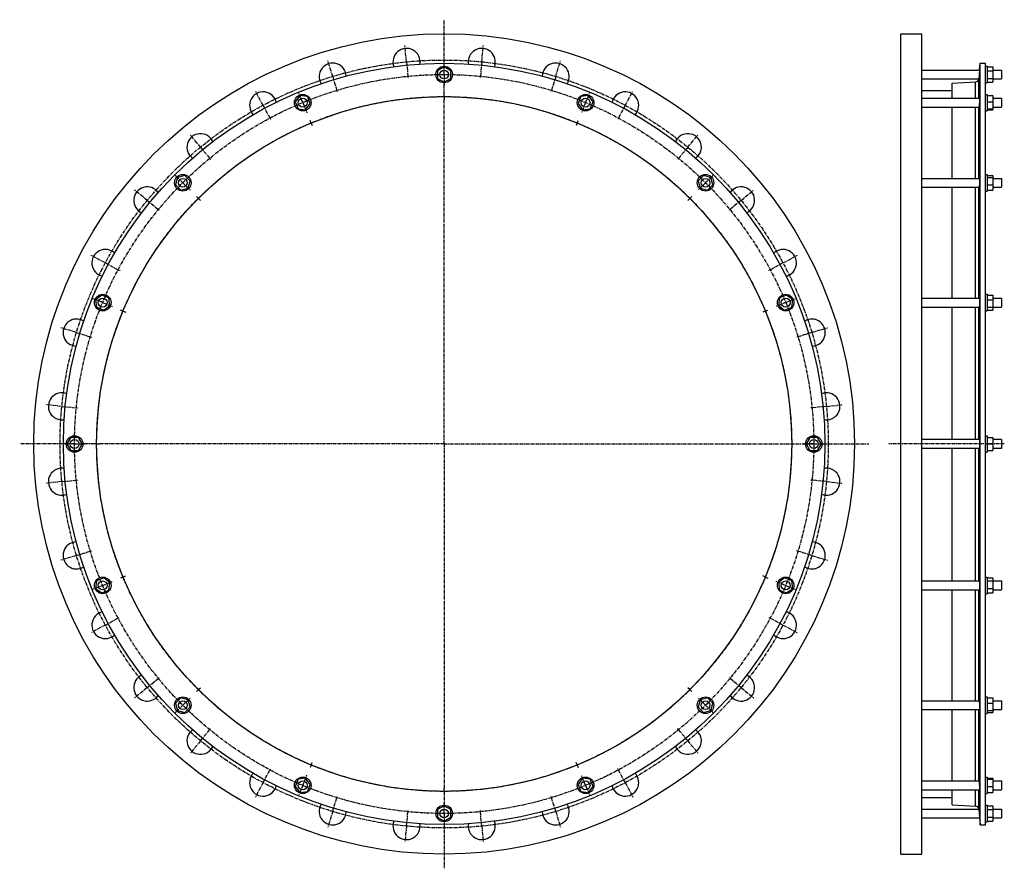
# Model space of a CAD drawing. Header units: millimetres. Extents: x -1559 to 223, y -650 to 886.
import ezdxf

# ---------------------------------------------------------------- set-up
doc = ezdxf.new("R2010")
doc.units = ezdxf.units.MM
doc.header["$LTSCALE"] = 16.335
doc.linetypes.add('CENTER', pattern=[0.6, 0.375, -0.075, 0.075, -0.075])
doc.layers.get('0').update_dxf_attribs({"linetype": 'CONTINUOUS'})
for name, color, linetype in [('AXES', 7, 'CONTINUOUS'), ('DEFAULT_1', 7, 'CENTER'), ('ROUNDS', 7, 'CONTINUOUS')]:
    doc.layers.add(name, color=color, linetype=linetype)

msp = doc.modelspace()

# ---------------------------------------------------------------- linework, layer by layer
at = {"color": 7, "linetype": 'Continuous'}
for p, q in [((35.8, -624.8), (35.8, 860.2)), ((35.8, 860.2), (73.8, 860.2)), ((73.8, -624.8), (73.8, 860.2)), ((179.3, -571.4), (179.3, 806.7)), ((179.3, 806.7), (188.8, 806.7)), ((188.8, -571.4), (188.8, 806.7)), ((-790.7, 800.3), (-802.7, 793.3)), ((-802.7, 793.3), (-802.7, 779.5)), ((-778.7, 793.3), (-790.7, 800.3)), ((-778.7, 779.5), (-778.7, 793.3)), ((188.8, 801.4), (191.8, 801.4)), ((191.8, 801.4), (191.8, 771.4)), ((191.8, 800.3), (201.8, 800.3)), ((191.8, 793.3), (201.8, 793.3)), ((201.8, 800.3), (201.8, 772.6)), ((-802.7, 779.5), (-790.7, 772.6)), ((-790.7, 772.6), (-778.7, 779.5)), ((128.3, 743.5), (128.3, 770.5)), ((188.8, 771.4), (191.8, 771.4)), ((191.8, 779.5), (201.8, 779.5)), ((191.8, 772.6), (201.8, 772.6)), ((-1051.9, 748.3), (-1060.3, 737.3)), ((-1038.2, 746.5), (-1051.9, 748.3)), ((-529.5, 748.3), (-543.2, 746.5)), ((-521, 737.3), (-529.5, 748.3)), ((73.8, 757.5), (128.3, 757.5)), ((188.8, 750.5), (191.8, 750.5)), ((191.8, 750.5), (191.8, 720.5)), ((191.8, 748.3), (201.8, 748.3)), ((201.8, 748.3), (201.8, 722.7)), ((-1060.3, 737.3), (-1055, 724.5)), ((-1041.3, 722.7), (-1032.9, 733.7)), ((-1032.9, 733.7), (-1038.2, 746.5)), ((-543.2, 746.5), (-548.5, 733.7)), ((-548.5, 733.7), (-540.1, 722.7)), ((-526.3, 724.5), (-521, 737.3)), ((191.8, 737.3), (201.8, 737.3)), ((-1055, 724.5), (-1041.3, 722.7)), ((-540.1, 722.7), (-526.3, 724.5)), ((128.3, 598.5), (128.3, 727.5)), ((188.8, 720.5), (191.8, 720.5)), ((191.8, 724.5), (201.8, 724.5)), ((191.8, 722.7), (201.8, 722.7)), ((-1273.3, 600.3), (-1276.9, 587)), ((-1260, 603.9), (-1273.3, 600.3)), ((-1250.2, 594.1), (-1260, 603.9)), ((-1253.8, 580.7), (-1250.2, 594.1)), ((-321.4, 603.9), (-331.2, 594.1)), ((-331.2, 594.1), (-327.6, 580.7)), ((-308, 600.3), (-321.4, 603.9)), ((-304.4, 587), (-308, 600.3)), ((188.8, 605.5), (191.8, 605.5)), ((191.8, 605.5), (191.8, 575.5)), ((191.8, 603.9), (201.8, 603.9)), ((191.8, 600.3), (201.8, 600.3)), ((201.8, 603.9), (201.8, 577.2)), ((-1276.9, 587), (-1267.1, 577.2)), ((-1267.1, 577.2), (-1253.8, 580.7)), ((-327.6, 580.7), (-314.2, 577.2)), ((-314.2, 577.2), (-304.4, 587)), ((128.3, 381.6), (128.3, 582.5)), ((188.8, 575.5), (191.8, 575.5)), ((191.8, 587), (201.8, 587)), ((191.8, 577.2), (201.8, 577.2)), ((-1410.3, 387.3), (-1421.3, 378.9)), ((-1421.3, 378.9), (-1419.5, 365.1)), ((-1397.5, 382), (-1410.3, 387.3)), ((-1395.7, 368.3), (-1397.5, 382)), ((-183.8, 382), (-185.6, 368.3)), ((-171, 387.3), (-183.8, 382)), ((-160, 378.9), (-171, 387.3)), ((-161.8, 365.1), (-160, 378.9)), ((188.8, 388.6), (191.8, 388.6)), ((191.8, 388.6), (191.8, 358.6)), ((191.8, 387.3), (201.8, 387.3)), ((191.8, 378.9), (201.8, 378.9)), ((201.8, 387.3), (201.8, 359.8)), ((-1419.5, 365.1), (-1406.7, 359.8)), ((-1406.7, 359.8), (-1395.7, 368.3)), ((-185.6, 368.3), (-174.6, 359.8)), ((-174.6, 359.8), (-161.8, 365.1)), ((128.3, 125.7), (128.3, 365.6)), ((188.8, 358.6), (191.8, 358.6)), ((191.8, 365.1), (201.8, 365.1)), ((191.8, 359.8), (201.8, 359.8)), ((-1466.4, 129.7), (-1473.3, 117.7)), ((-1452.5, 129.7), (-1466.4, 129.7)), ((-1445.6, 117.7), (-1452.5, 129.7)), ((-128.9, 129.7), (-135.8, 117.7)), ((-115, 129.7), (-128.9, 129.7)), ((-108.1, 117.7), (-115, 129.7)), ((188.8, 132.7), (191.8, 132.7)), ((191.8, 132.7), (191.8, 102.7)), ((191.8, 129.7), (201.8, 129.7)), ((201.8, 129.7), (201.8, 105.7)), ((217.8, 125.7), (201.8, 125.7)), ((-1473.3, 117.7), (-1466.4, 105.7)), ((-1452.5, 105.7), (-1445.6, 117.7)), ((-135.8, 117.7), (-128.9, 105.7)), ((-115, 105.7), (-108.1, 117.7)), ((128.3, -130.3), (128.3, 109.7)), ((191.8, 117.7), (201.8, 117.7)), ((217.8, 109.7), (201.8, 109.7)), ((-1466.4, 105.7), (-1452.5, 105.7)), ((-128.9, 105.7), (-115, 105.7)), ((188.8, 102.7), (191.8, 102.7)), ((191.8, 105.7), (201.8, 105.7)), ((-1406.7, -124.5), (-1419.5, -129.8)), ((-1395.7, -133), (-1406.7, -124.5)), ((-174.6, -124.5), (-185.6, -133)), ((-161.8, -129.8), (-174.6, -124.5)), ((188.8, -123.3), (191.8, -123.3)), ((191.8, -123.3), (191.8, -153.3)), ((191.8, -124.5), (201.8, -124.5)), ((201.8, -124.5), (201.8, -152)), ((-1419.5, -129.8), (-1421.3, -143.6)), ((-1397.5, -146.7), (-1395.7, -133)), ((-185.6, -133), (-183.8, -146.7)), ((-160, -143.6), (-161.8, -129.8)), ((191.8, -129.8), (201.8, -129.8)), ((-1421.3, -143.6), (-1410.3, -152)), ((-1410.3, -152), (-1397.5, -146.7)), ((-183.8, -146.7), (-171, -152)), ((-171, -152), (-160, -143.6)), ((128.3, -347.2), (128.3, -146.3)), ((188.8, -153.3), (191.8, -153.3)), ((191.8, -143.6), (201.8, -143.6)), ((191.8, -152), (201.8, -152)), ((-1267.1, -341.8), (-1276.9, -351.6)), ((-1276.9, -351.6), (-1273.3, -365)), ((-1253.8, -345.4), (-1267.1, -341.8)), ((-1250.2, -358.8), (-1253.8, -345.4)), ((-327.6, -345.4), (-331.2, -358.8)), ((-314.2, -341.8), (-327.6, -345.4)), ((-304.4, -351.6), (-314.2, -341.8)), ((-308, -365), (-304.4, -351.6)), ((188.8, -340.2), (191.8, -340.2)), ((191.8, -340.2), (191.8, -370.2)), ((191.8, -341.8), (201.8, -341.8)), ((191.8, -351.6), (201.8, -351.6)), ((201.8, -341.8), (201.8, -368.6)), ((-1273.3, -365), (-1260, -368.6)), ((-1260, -368.6), (-1250.2, -358.8)), ((-331.2, -358.8), (-321.4, -368.6)), ((-321.4, -368.6), (-308, -365)), ((128.3, -492.2), (128.3, -363.2)), ((188.8, -370.2), (191.8, -370.2)), ((191.8, -365), (201.8, -365)), ((191.8, -368.6), (201.8, -368.6)), ((-1055, -489.2), (-1060.3, -502)), ((-1041.3, -487.4), (-1055, -489.2)), ((-1032.9, -498.4), (-1041.3, -487.4)), ((-1038.2, -511.2), (-1032.9, -498.4)), ((-540.1, -487.4), (-548.5, -498.4)), ((-548.5, -498.4), (-543.2, -511.2)), ((-526.3, -489.2), (-540.1, -487.4)), ((-521, -502), (-526.3, -489.2)), ((188.8, -485.2), (191.8, -485.2)), ((191.8, -485.2), (191.8, -515.2)), ((191.8, -487.4), (201.8, -487.4)), ((191.8, -489.2), (201.8, -489.2)), ((201.8, -487.4), (201.8, -513)), ((-1060.3, -502), (-1051.9, -513)), ((-1051.9, -513), (-1038.2, -511.2)), ((-543.2, -511.2), (-529.5, -513)), ((-529.5, -513), (-521, -502)), ((128.3, -535.2), (128.3, -508.2)), ((188.8, -515.2), (191.8, -515.2)), ((191.8, -502), (201.8, -502)), ((191.8, -513), (201.8, -513)), ((73.8, -522.2), (128.3, -522.2)), ((-790.7, -537.2), (-802.7, -544.2)), ((-802.7, -544.2), (-802.7, -558)), ((-778.7, -544.2), (-790.7, -537.2)), ((-778.7, -558), (-778.7, -544.2)), ((188.8, -536.1), (191.8, -536.1)), ((191.8, -536.1), (191.8, -566.1)), ((191.8, -537.2), (201.8, -537.2)), ((191.8, -544.2), (201.8, -544.2)), ((201.8, -537.2), (201.8, -564.9)), ((-802.7, -558), (-790.7, -564.9)), ((-790.7, -564.9), (-778.7, -558)), ((188.8, -566.1), (191.8, -566.1)), ((191.8, -558), (201.8, -558)), ((191.8, -564.9), (201.8, -564.9)), ((179.3, -571.4), (188.8, -571.4)), ((35.8, -624.8), (73.8, -624.8))]:
    msp.add_line(p, q, dxfattribs=at)
for centre, radius in [((-790.7, 117.7), 742.5), ((-790.7, 117.7), 689), ((-790.7, 786.4), 15), ((-1046.6, 735.5), 15), ((-534.8, 735.5), 15), ((-790.7, 117.7), 628.8), ((-1263.6, 590.5), 15), ((-317.8, 590.5), 15), ((-1408.5, 373.6), 15), ((-172.8, 373.6), 15), ((-1459.4, 117.7), 15), ((-121.9, 117.7), 15), ((-1408.5, -138.3), 15), ((-172.8, -138.3), 15), ((-1263.6, -355.2), 15), ((-317.8, -355.2), 15), ((-1046.6, -500.2), 15), ((-534.8, -500.2), 15), ((-790.7, -551.1), 15)]:
    msp.add_circle(centre, radius, dxfattribs=at)
at = {"layer": 'AXES', "color": 7, "linetype": 'CENTER'}
for p, q in [((-790.7, 799.4), (-790.7, 885.7)), ((-858.8, 809.3), (-861.7, 838.7)), ((-722.6, 809.3), (-719.7, 838.7)), ((-992.4, 782.7), (-1001, 811)), ((-858.8, 809.3), (-855.9, 780)), ((-722.6, 809.3), (-725.4, 780)), ((-588.9, 782.7), (-580.4, 811)), ((-790.7, 786.4), (-790.7, 799.4)), ((-790.7, 786.4), (-790.7, 773.4)), ((-992.4, 782.7), (-983.9, 754.5)), ((-790.7, 751.4), (-790.7, 773.4)), ((-588.9, 782.7), (-597.5, 754.5)), ((-1118.3, 730.6), (-1132.2, 756.6)), ((-790.7, 746.4), (-790.7, 751.4)), ((-463.1, 730.6), (-449.1, 756.6)), ((-1118.3, 730.6), (-1104.4, 704.6)), ((-1046.6, 735.5), (-1051.6, 747.5)), ((-1046.6, 735.5), (-1041.6, 723.5)), ((-790.7, 746.4), (-790.7, 741.4)), ((-790.7, 117.7), (-790.7, 741.4)), ((-534.8, 735.5), (-539.7, 723.5)), ((-534.8, 735.5), (-529.8, 747.5)), ((-463.1, 730.6), (-477, 704.6)), ((-1031.3, 698.6), (-1033.2, 703.2)), ((-1031.3, 698.6), (-1029.4, 693.9)), ((-550.1, 698.6), (-552, 693.9)), ((-550.1, 698.6), (-548.1, 703.2)), ((-1231.6, 654.9), (-1250.3, 677.7)), ((-349.8, 654.9), (-331.1, 677.7)), ((-1231.6, 654.9), (-1212.9, 632.1)), ((-349.8, 654.9), (-368.5, 632.1)), ((-1263.6, 590.5), (-1272.7, 599.7)), ((-1263.6, 590.5), (-1254.4, 581.3)), ((-317.8, 590.5), (-327, 581.3)), ((-317.8, 590.5), (-308.6, 599.7)), ((-1327.9, 558.6), (-1350.7, 577.3)), ((-253.4, 558.6), (-230.6, 577.3)), ((-1327.9, 558.6), (-1305.1, 539.9)), ((-1235.3, 562.3), (-1238.8, 565.8)), ((-1235.3, 562.3), (-1231.7, 558.7)), ((-346.1, 562.3), (-349.6, 558.7)), ((-346.1, 562.3), (-342.5, 565.8)), ((-253.4, 558.6), (-276.2, 539.9)), ((-1403.6, 445.3), (-1429.6, 459.2)), ((-177.7, 445.3), (-151.7, 459.2)), ((-1403.6, 445.3), (-1377.6, 431.4)), ((-177.7, 445.3), (-203.8, 431.4)), ((-1408.5, 373.6), (-1420.5, 378.6)), ((-172.8, 373.6), (-160.8, 378.6)), ((-1408.5, 373.6), (-1396.5, 368.6)), ((-1371.6, 358.3), (-1376.2, 360.2)), ((-1371.6, 358.3), (-1366.9, 356.4)), ((-209.8, 358.3), (-214.4, 356.4)), ((-209.8, 358.3), (-205.2, 360.2)), ((-172.8, 373.6), (-184.8, 368.6)), ((-1455.7, 319.4), (-1484, 328)), ((-125.6, 319.4), (-97.4, 328)), ((-1455.7, 319.4), (-1427.5, 310.8)), ((-125.6, 319.4), (-153.8, 310.8)), ((-1482.3, 185.8), (-1511.7, 188.7)), ((-1482.3, 185.8), (-1453, 182.9)), ((-99, 185.8), (-128.4, 182.9)), ((-99, 185.8), (-69.7, 188.7)), ((-1472.4, 117.7), (-1558.7, 117.7)), ((-1459.4, 117.7), (-1472.4, 117.7)), ((-1459.4, 117.7), (-1446.4, 117.7)), ((-1424.4, 117.7), (-1446.4, 117.7)), ((-1419.4, 117.7), (-1424.4, 117.7)), ((-1419.4, 117.7), (-1414.4, 117.7)), ((-790.7, 117.7), (-1414.4, 117.7)), ((-790.7, 117.7), (-790.7, -506.1)), ((-790.7, 117.7), (-22.6, 117.7)), ((222.8, 117.7), (13.6, 117.7)), ((-1482.3, 49.5), (-1511.7, 46.7)), ((-1482.3, 49.5), (-1453, 52.4)), ((-99, 49.5), (-128.4, 52.4)), ((-99, 49.5), (-69.7, 46.7)), ((-1455.7, -84.1), (-1484, -92.6)), ((-1455.7, -84.1), (-1427.5, -75.5)), ((-125.6, -84.1), (-153.8, -75.5)), ((-125.6, -84.1), (-97.4, -92.6)), ((-1371.6, -122.9), (-1376.2, -124.9)), ((-1371.6, -122.9), (-1366.9, -121)), ((-209.8, -122.9), (-214.4, -121)), ((-209.8, -122.9), (-205.2, -124.9)), ((-1408.5, -138.3), (-1420.5, -143.2)), ((-1408.5, -138.3), (-1396.5, -133.3)), ((-172.8, -138.3), (-184.8, -133.3)), ((-172.8, -138.3), (-160.8, -143.2)), ((-1403.6, -210), (-1429.6, -223.9)), ((-1403.6, -210), (-1377.6, -196.1)), ((-177.7, -210), (-203.8, -196.1)), ((-177.7, -210), (-151.7, -223.9)), ((-1327.9, -323.2), (-1305.1, -304.5)), ((-253.4, -323.2), (-276.2, -304.5)), ((-1327.9, -323.2), (-1350.7, -342)), ((-1235.3, -326.9), (-1238.8, -330.5)), ((-1235.3, -326.9), (-1231.7, -323.4)), ((-346.1, -326.9), (-349.6, -323.4)), ((-346.1, -326.9), (-342.5, -330.5)), ((-253.4, -323.2), (-230.6, -342)), ((-1263.6, -355.2), (-1272.7, -364.4)), ((-1263.6, -355.2), (-1254.4, -346)), ((-317.8, -355.2), (-327, -346)), ((-317.8, -355.2), (-308.6, -364.4)), ((-1231.6, -419.6), (-1212.9, -396.8)), ((-349.8, -419.6), (-368.5, -396.8)), ((-1231.6, -419.6), (-1250.3, -442.4)), ((-349.8, -419.6), (-331.1, -442.4)), ((-1031.3, -463.2), (-1029.4, -458.6)), ((-550.1, -463.2), (-552, -458.6)), ((-1118.3, -495.3), (-1104.4, -469.3)), ((-1031.3, -463.2), (-1033.2, -467.8)), ((-550.1, -463.2), (-548.1, -467.8)), ((-463.1, -495.3), (-477, -469.3)), ((-1118.3, -495.3), (-1132.2, -521.3)), ((-1046.6, -500.2), (-1041.6, -488.2)), ((-534.8, -500.2), (-539.7, -488.2)), ((-463.1, -495.3), (-449.1, -521.3)), ((-1046.6, -500.2), (-1051.6, -512.2)), ((-790.7, -511.1), (-790.7, -506.1)), ((-790.7, -511.1), (-790.7, -538.1)), ((-534.8, -500.2), (-529.8, -512.2)), ((-992.4, -547.4), (-983.9, -519.2)), ((-588.9, -547.4), (-597.5, -519.2)), ((-992.4, -547.4), (-1001, -575.6)), ((-858.8, -574), (-855.9, -544.6)), ((-790.7, -551.1), (-790.7, -538.1)), ((-790.7, -551.1), (-790.7, -650.4)), ((-722.6, -574), (-725.4, -544.6)), ((-588.9, -547.4), (-580.4, -575.6)), ((-858.8, -574), (-861.7, -603.3)), ((-722.6, -574), (-719.7, -603.3))]:
    msp.add_line(p, q, dxfattribs=at)
at = {"layer": 'AXES', "color": 7, "linetype": 'Continuous'}
for p, q in [((178.2, 794.4), (179.3, 806.7)), ((73.8, 794.4), (178.2, 794.4)), ((177.6, 787.2), (176.8, 778.9)), ((178.2, 794.4), (177.5, 786.4)), ((177.9, 791.2), (177.9, 790.6)), ((201.8, 794.4), (217.8, 794.4)), ((217.8, 794.4), (217.8, 778.4)), ((73.8, 778.4), (176.7, 778.4)), ((201.8, 778.4), (217.8, 778.4)), ((73.8, 743.5), (178.1, 743.5)), ((201.8, 743.5), (217.8, 743.5)), ((217.8, 743.5), (217.8, 727.5)), ((73.8, 727.5), (176.8, 727.5)), ((201.8, 727.5), (217.8, 727.5)), ((73.8, 598.5), (178, 598.5)), ((201.8, 598.5), (217.8, 598.5)), ((217.8, 598.5), (217.8, 582.5)), ((73.8, 582.5), (177, 582.5)), ((201.8, 582.5), (217.8, 582.5)), ((73.8, 381.6), (177.8, 381.6)), ((201.8, 381.6), (217.8, 381.6)), ((217.8, 381.6), (217.8, 365.6)), ((73.8, 365.6), (177.2, 365.6)), ((201.8, 365.6), (217.8, 365.6)), ((177.5, 125.7), (73.8, 125.7)), ((217.8, 125.7), (217.8, 109.7)), ((177.5, 109.7), (73.8, 109.7)), ((73.8, -130.3), (177.2, -130.3)), ((201.8, -130.3), (217.8, -130.3)), ((217.8, -130.3), (217.8, -146.3)), ((73.8, -146.3), (177.8, -146.3)), ((201.8, -146.3), (217.8, -146.3)), ((73.8, -347.2), (177, -347.2)), ((201.8, -347.2), (217.8, -347.2)), ((217.8, -347.2), (217.8, -363.2)), ((73.8, -363.2), (178, -363.2)), ((201.8, -363.2), (217.8, -363.2)), ((73.8, -492.2), (176.8, -492.2)), ((201.8, -492.2), (217.8, -492.2)), ((217.8, -492.2), (217.8, -508.2)), ((73.8, -508.2), (178.1, -508.2)), ((201.8, -508.2), (217.8, -508.2)), ((73.8, -543.1), (176.7, -543.1)), ((176.8, -543.5), (177.5, -551.1)), ((177.2, -547.7), (177.2, -548.3)), ((177.4, -550.4), (178.2, -559.1)), ((201.8, -543.1), (217.8, -543.1)), ((217.8, -543.1), (217.8, -559.1)), ((73.8, -559.1), (178.2, -559.1)), ((178.2, -559), (179.3, -571.4)), ((201.8, -559.1), (217.8, -559.1))]:
    msp.add_line(p, q, dxfattribs=at)
at = {"layer": 'AXES', "color": 9, "linetype": 'Continuous'}
for p, q in [((176.8, 743.5), (176.8, 778.9)), ((176.8, 598.5), (176.8, 727.5)), ((176.8, 381.6), (176.8, 582.5)), ((176.8, 125.7), (176.8, 365.6)), ((176.8, -130.3), (176.8, 109.7)), ((176.8, -347.2), (176.8, -146.3)), ((176.8, -492.2), (176.8, -363.2)), ((176.8, -543.5), (176.8, -508.2))]:
    msp.add_line(p, q, dxfattribs=at)
at = {"layer": 'AXES', "color": 7, "linetype": 'Continuous'}
for points in [[(176.9, 779.8), (176.8, 779.1), (176.8, 778.9)], [(177.9, -555.3), (177.9, -555.9), (178, -556.5)], [(178.1, -557.5), (178.1, -558.3), (178.2, -558.5), (178.2, -558.8), (178.2, -559)]]:
    msp.add_lwpolyline(points, dxfattribs=at)
at = {"layer": 'AXES', "color": 7, "linetype": 'CENTER'}
for radius in [695, 668.8, 628.8]:
    msp.add_circle((-790.7, 117.7), radius, dxfattribs=at)
at = {"layer": 'AXES', "color": 7, "linetype": 'Continuous'}
for centre in [(-790.7, 786.4), (-1046.6, 735.5), (-534.8, 735.5), (-1263.6, 590.5), (-317.8, 590.5), (-1408.5, 373.6), (-172.8, 373.6), (-1459.4, 117.7), (-121.9, 117.7), (-1408.5, -138.3), (-172.8, -138.3), (-1263.6, -355.2), (-317.8, -355.2), (-1046.6, -500.2), (-534.8, -500.2), (-790.7, -551.1)]:
    msp.add_circle(centre, 8, dxfattribs=at)
for centre, radius, start, end in [((-858.8, 809.3), 24.5, 350.4882, 200.7346), ((-722.6, 809.3), 24.5, 339.2625, 189.5093), ((-992.4, 782.7), 24.5, 1.6331, 212.1018), ((-588.9, 782.7), 24.5, 327.8957, 178.3647), ((170.5, 779.4), 6.36, 273.4574, 350.7844), ((170.6, 779.4), 6.2, 350.6729, 354.7965), ((-1118.3, 730.6), 24.5, 12.8441, 223.4018), ((-463.1, 730.6), 24.5, 316.5959, 167.1537), ((-1231.6, 654.9), 24.5, 24.1217, 234.6351), ((-349.8, 654.9), 24.5, 305.3627, 155.8759), ((-1327.9, 558.6), 24.5, 35.4661, 245.8018), ((-253.4, 558.6), 24.5, 294.1958, 144.5311), ((-1403.6, 445.3), 24.5, 46.788, 256.9305), ((-177.7, 445.3), 24.5, 283.0664, 133.2094), ((-1455.7, 319.4), 24.5, 57.9108, 268.3202), ((-125.6, 319.4), 24.5, 271.6772, 122.0869), ((-1482.3, 185.8), 24.5, 69.0997, 279.6426), ((-99, 185.8), 24.5, 260.3551, 110.8981), ((-1482.3, 49.5), 24.5, 80.3551, 290.8981), ((-99, 49.5), 24.5, 249.0997, 99.6426), ((-1455.7, -84.1), 24.5, 91.6772, 302.0869), ((-125.6, -84.1), 24.5, 237.9108, 88.3202), ((-1403.6, -210), 24.5, 103.0664, 313.2094), ((-177.7, -210), 24.5, 226.788, 76.9305), ((-1327.9, -323.2), 24.5, 114.1958, 324.5311), ((-253.4, -323.2), 24.5, 215.4661, 65.8018), ((-1231.6, -419.6), 24.5, 125.3627, 335.8759), ((-349.8, -419.6), 24.5, 204.1217, 54.6351), ((-1118.3, -495.3), 24.5, 136.5959, 347.1537), ((-463.1, -495.3), 24.5, 192.8441, 43.4018), ((-992.4, -547.4), 24.5, 147.8957, 358.3647), ((-588.9, -547.4), 24.5, 181.6331, 32.1018), ((170.5, -544.1), 6.36, 9.2156, 86.5426), ((170.6, -544.1), 6.21, 5.2055, 9.3251), ((-858.8, -574), 24.5, 159.2625, 9.5093), ((-722.6, -574), 24.5, 170.4882, 20.7346)]:
    msp.add_arc(centre, radius, start, end, dxfattribs=at)
for points, knots in [([(177.5, 732.4), (177.5, 732.1), (177.4, 731.4), (177.3, 730.5), (177.2, 729.7), (177.1, 729.2), (177.1, 728.9), (177, 728.6), (177, 728.3), (177, 728.1), (176.9, 727.9), (176.9, 727.7), (176.9, 727.6), (176.8, 727.5), (176.8, 727.5), (176.8, 727.5), (176.8, 727.5)], [0, 0, 0, 0, 0.211217, 0.404747, 0.576442, 0.652926, 0.722604, 0.785097, 0.840069, 0.887222, 0.926306, 0.957123, 0.979546, 0.993577, 0.99759, 1, 1, 1, 1]), ([(178.1, 743.5), (178.2, 743.5), (178.2, 743.5), (178.2, 743.5), (178.2, 743.4), (178.2, 743.4), (178.2, 743.4), (178.2, 743.3), (178.2, 743.1), (178.2, 742.9), (178.2, 742.5), (178.2, 742), (178.2, 741.4), (178.1, 740.7), (178.1, 739.9), (178, 739.1), (178, 738.2), (177.9, 737.2), (177.8, 736), (177.7, 734.4), (177.5, 733.1), (177.5, 732.4)], [0, 0, 0, 0, 0.001949, 0.003755, 0.006195, 0.009287, 0.013036, 0.022513, 0.034614, 0.049302, 0.08623, 0.132758, 0.188186, 0.251674, 0.322255, 0.398857, 0.480321, 0.565417, 0.652868, 0.829588, 1, 1, 1, 1]), ([(178, 598.5), (178, 598.5), (178, 598.5), (178, 598.5), (178, 598.5), (178.1, 598.5), (178.1, 598.4), (178.1, 598.3), (178.1, 598.2), (178.1, 598), (178.2, 597.8), (178.2, 597.5), (178.2, 597.1), (178.2, 596.4), (178.2, 595.6), (178.2, 594.6), (178.1, 593.6), (178.1, 592.5), (178, 590.9), (177.9, 589), (177.7, 586.9), (177.6, 585.5), (177.5, 584.9)], [0, 0, 0, 0, 0.001387, 0.003129, 0.00545, 0.008445, 0.012155, 0.016599, 0.027712, 0.041787, 0.058776, 0.078606, 0.101177, 0.154064, 0.216319, 0.286601, 0.363381, 0.444988, 0.529648, 0.700771, 0.862112, 1, 1, 1, 1]), ([(177.5, 584.9), (177.5, 584.7), (177.4, 584.4), (177.3, 583.9), (177.3, 583.5), (177.2, 583.2), (177.2, 582.9), (177.1, 582.8), (177.1, 582.7), (177.1, 582.6), (177, 582.6), (177, 582.5), (177, 582.5)], [0, 0, 0, 0, 0.219371, 0.414417, 0.583337, 0.724591, 0.836971, 0.882079, 0.919731, 0.949969, 0.972979, 1, 1, 1, 1]), ([(177.8, 381.6), (177.8, 381.6), (177.8, 381.6), (177.8, 381.6), (177.8, 381.5), (177.9, 381.5), (177.9, 381.4), (177.9, 381.3), (178, 381.1), (178, 380.8), (178.1, 380.5), (178.1, 380.2), (178.1, 379.6), (178.2, 378.8), (178.2, 377.7), (178.2, 376.4), (178.2, 375.1), (178.2, 373.8), (178.1, 372), (178, 370.3), (177.8, 368.7), (177.7, 367.7), (177.6, 366.9), (177.5, 366.4), (177.5, 366.2)], [0, 0, 0, 0, 0.001877, 0.004155, 0.007094, 0.010814, 0.01537, 0.020788, 0.034239, 0.051161, 0.071476, 0.095061, 0.12176, 0.183733, 0.255629, 0.335353, 0.420557, 0.508724, 0.597251, 0.765042, 0.839427, 0.904547, 0.958564, 1, 1, 1, 1]), ([(177.5, 366.2), (177.5, 366.1), (177.4, 366), (177.4, 365.8), (177.3, 365.7), (177.3, 365.6), (177.2, 365.6), (177.2, 365.6)], [0, 0, 0, 0, 0.397474, 0.69256, 0.80224, 0.88792, 1, 1, 1, 1]), ([(177.5, 125.7), (177.5, 125.7), (177.5, 125.7), (177.6, 125.6), (177.6, 125.6), (177.6, 125.5), (177.7, 125.4), (177.7, 125.3), (177.8, 125), (177.8, 124.7), (177.9, 124.3), (177.9, 123.8), (178, 123.1), (178.1, 122.1), (178.2, 120.7), (178.2, 119.2), (178.2, 117.7), (178.2, 116.1), (178.2, 114.6), (178.1, 113.3), (178, 112.2), (177.9, 111.5), (177.9, 111), (177.8, 110.6), (177.8, 110.3), (177.7, 110.1), (177.7, 109.9), (177.6, 109.8), (177.6, 109.8), (177.6, 109.7), (177.5, 109.7), (177.5, 109.7), (177.5, 109.7)], [0, 0, 0, 0, 0.002255, 0.005058, 0.008716, 0.013364, 0.01906, 0.025829, 0.042595, 0.063609, 0.088723, 0.117727, 0.150366, 0.225319, 0.31079, 0.403536, 0.5, 0.596464, 0.68921, 0.774682, 0.849634, 0.882273, 0.911277, 0.936391, 0.957405, 0.974171, 0.98094, 0.986636, 0.991284, 0.994942, 0.997745, 1, 1, 1, 1]), ([(177.2, -130.3), (177.2, -130.3), (177.3, -130.3), (177.3, -130.3), (177.4, -130.4), (177.4, -130.6), (177.5, -130.8), (177.5, -130.9)], [0, 0, 0, 0, 0.11208, 0.19776, 0.30744, 0.602526, 1, 1, 1, 1]), ([(177.5, -130.9), (177.5, -131.1), (177.6, -131.6), (177.7, -132.4), (177.8, -133.4), (178, -135), (178.1, -136.7), (178.2, -138.4), (178.2, -139.8), (178.2, -141.1), (178.2, -142.3), (178.2, -143.4), (178.1, -144.3), (178.1, -144.8), (178.1, -145.2), (178, -145.5), (178, -145.8), (177.9, -146), (177.9, -146.1), (177.9, -146.1), (177.8, -146.2), (177.8, -146.2), (177.8, -146.2), (177.8, -146.3), (177.8, -146.3)], [0, 0, 0, 0, 0.041436, 0.095453, 0.160574, 0.234958, 0.402749, 0.491276, 0.579444, 0.664648, 0.744371, 0.816268, 0.87824, 0.904939, 0.928524, 0.948839, 0.965761, 0.979212, 0.98463, 0.989186, 0.992906, 0.995845, 0.998123, 1, 1, 1, 1]), ([(177, -347.2), (177, -347.2), (177, -347.2), (177.1, -347.3), (177.1, -347.4), (177.1, -347.5), (177.2, -347.6), (177.2, -347.8), (177.3, -348.2), (177.3, -348.6), (177.4, -349), (177.5, -349.4), (177.5, -349.6)], [0, 0, 0, 0, 0.027021, 0.050031, 0.080269, 0.117921, 0.163029, 0.275409, 0.416663, 0.585583, 0.780629, 1, 1, 1, 1]), ([(177.5, -349.6), (177.6, -350.2), (177.7, -351.5), (177.9, -353.7), (178, -355.6), (178.1, -357.1), (178.1, -358.2), (178.2, -359.3), (178.2, -360.2), (178.2, -361.1), (178.2, -361.7), (178.2, -362.2), (178.2, -362.4), (178.1, -362.7), (178.1, -362.9), (178.1, -363), (178.1, -363.1), (178.1, -363.1), (178, -363.2), (178, -363.2), (178, -363.2), (178, -363.2), (178, -363.2)], [0, 0, 0, 0, 0.137888, 0.299229, 0.470352, 0.555012, 0.636619, 0.713399, 0.783681, 0.845937, 0.898823, 0.921395, 0.941224, 0.958213, 0.972288, 0.983401, 0.987845, 0.991555, 0.99455, 0.996871, 0.998613, 1, 1, 1, 1]), ([(176.8, -492.2), (176.8, -492.2), (176.8, -492.2), (176.8, -492.2), (176.9, -492.3), (176.9, -492.4), (176.9, -492.5), (177, -492.7), (177, -493), (177, -493.2), (177.1, -493.5), (177.1, -493.9), (177.2, -494.4), (177.3, -495.1), (177.4, -496.1), (177.5, -496.8), (177.5, -497.1)], [0, 0, 0, 0, 0.00241, 0.006423, 0.020454, 0.042877, 0.073694, 0.112778, 0.159931, 0.214903, 0.277396, 0.347074, 0.423558, 0.595253, 0.788783, 1, 1, 1, 1]), ([(177.5, -497.1), (177.5, -497.7), (177.7, -499), (177.8, -500.6), (177.9, -501.9), (178, -502.9), (178, -503.7), (178.1, -504.6), (178.1, -505.4), (178.2, -506.1), (178.2, -506.7), (178.2, -507.2), (178.2, -507.6), (178.2, -507.8), (178.2, -507.9), (178.2, -508), (178.2, -508.1), (178.2, -508.1), (178.2, -508.1), (178.2, -508.2), (178.2, -508.2), (178.1, -508.2)], [0, 0, 0, 0, 0.170412, 0.347132, 0.434583, 0.519679, 0.601143, 0.677745, 0.748326, 0.811814, 0.867242, 0.91377, 0.950698, 0.965386, 0.977487, 0.986964, 0.990713, 0.993805, 0.996245, 0.998051, 1, 1, 1, 1])]:
    msp.add_open_spline(points, degree=3, knots=knots, dxfattribs=at)
at = {"layer": 'DEFAULT_1', "color": 7, "linetype": 'CENTER'}
for p, q in [((-790.7, 786.4), (-790.7, 806.4)), ((-790.7, 786.4), (-790.7, 766.4)), ((-1046.6, 735.5), (-1054.2, 754)), ((-534.8, 735.5), (-527.1, 754)), ((-1046.6, 735.5), (-1038.9, 717)), ((-534.8, 735.5), (-542.4, 717)), ((-1263.6, 590.5), (-1277.7, 604.7)), ((-1263.6, 590.5), (-1249.4, 576.4)), ((-317.8, 590.5), (-331.9, 576.4)), ((-317.8, 590.5), (-303.7, 604.7)), ((-1408.5, 373.6), (-1427, 381.2)), ((-172.8, 373.6), (-154.4, 381.2)), ((-1408.5, 373.6), (-1390, 365.9)), ((-172.8, 373.6), (-191.3, 365.9)), ((-1459.4, 117.7), (-1479.4, 117.7)), ((-1459.4, 117.7), (-1439.4, 117.7)), ((-121.9, 117.7), (-141.9, 117.7)), ((-121.9, 117.7), (-101.9, 117.7)), ((-1408.5, -138.3), (-1427, -145.9)), ((-1408.5, -138.3), (-1390, -130.6)), ((-172.8, -138.3), (-191.3, -130.6)), ((-172.8, -138.3), (-154.4, -145.9)), ((-1263.6, -355.2), (-1277.7, -369.4)), ((-1263.6, -355.2), (-1249.4, -341.1)), ((-317.8, -355.2), (-331.9, -341.1)), ((-317.8, -355.2), (-303.7, -369.4)), ((-1046.6, -500.2), (-1038.9, -481.7)), ((-534.8, -500.2), (-542.4, -481.7)), ((-1046.6, -500.2), (-1054.2, -518.7)), ((-534.8, -500.2), (-527.1, -518.7)), ((-790.7, -551.1), (-790.7, -531.1)), ((-790.7, -551.1), (-790.7, -571.1))]:
    msp.add_line(p, q, dxfattribs=at)
msp.add_circle((-790.7, 117.7), 668.8, dxfattribs=at)
at = {"layer": 'ROUNDS', "color": 7, "linetype": 'Continuous'}
for p, q in [((128.3, 770.5), (170.8, 773.1)), ((128.3, -535.2), (170.8, -537.8))]:
    msp.add_line(p, q, dxfattribs=at)
at = {"layer": 'ROUNDS', "color": 9, "linetype": 'Continuous'}
for p, q in [((170.8, 743.5), (170.8, 773.1)), ((170.8, 598.5), (170.8, 727.5)), ((170.8, 381.6), (170.8, 582.5)), ((170.8, 125.7), (170.8, 365.6)), ((170.8, -130.3), (170.8, 109.7)), ((170.8, -347.2), (170.8, -146.3)), ((170.8, -492.2), (170.8, -363.2)), ((170.8, -537.8), (170.8, -508.2))]:
    msp.add_line(p, q, dxfattribs=at)

doc.saveas('drawing.dxf')
